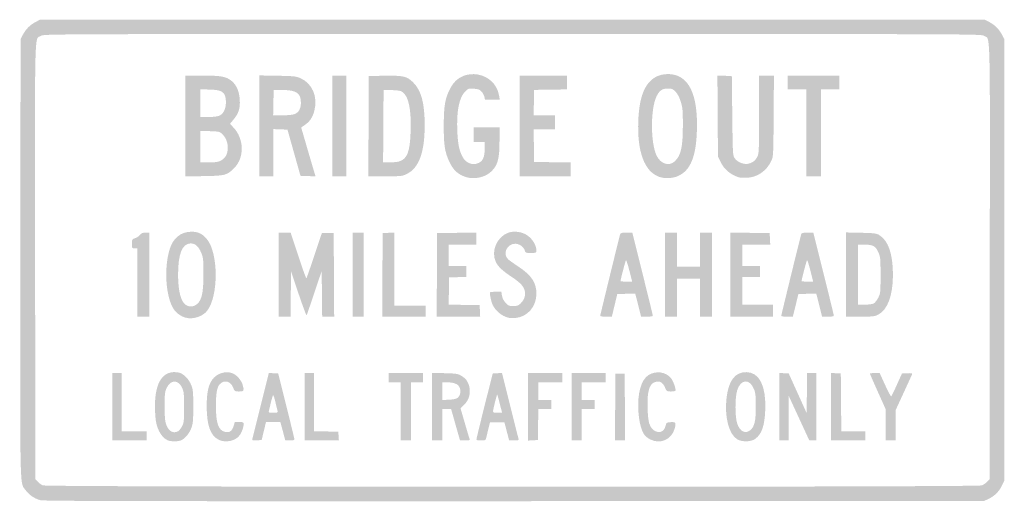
# Model space of a CAD drawing. Header units: inches. Extents: x -30 to 30, y -14.7 to 14.7.
import ezdxf

# ---------------------------------------------------------------- set-up
doc = ezdxf.new("R2010")
doc.units = ezdxf.units.IN
doc.header["$MEASUREMENT"] = 0

msp = doc.modelspace()

# ---------------------------------------------------------------- hatches: boundary and pattern name
h = msp.add_hatch(color=7)
edge = h.paths.add_edge_path()
edge.add_spline(control_points=[(-28.773, -14.612), (-29.124, -14.517), (-29.456, -14.29), (-29.664, -14.003), (-30.025, -13.505), (-30.002, -14.51), (-29.986, 0.143)], knot_values=[0, 0, 0, 0, 1, 1, 1, 2, 2, 2, 2], degree=3, periodic=0)
edge.add_line((-29.986, 0.143), (-29.972, 13.48))
edge.add_line((-29.972, 13.48), (-29.839, 13.734))
edge.add_spline(control_points=[(-29.839, 13.734), (-29.658, 14.079), (-29.407, 14.334), (-29.071, 14.513)], knot_values=[0, 0, 0, 0, 1, 1, 1, 1], degree=3, periodic=0)
edge.add_line((-29.071, 14.513), (-28.79, 14.662))
edge.add_line((-28.79, 14.662), (0, 14.662))
edge.add_line((0, 14.662), (28.79, 14.662))
edge.add_line((28.79, 14.662), (29.071, 14.513))
edge.add_spline(control_points=[(29.071, 14.513), (29.407, 14.334), (29.658, 14.079), (29.839, 13.734)], knot_values=[0, 0, 0, 0, 1, 1, 1, 1], degree=3, periodic=0)
edge.add_line((29.839, 13.734), (29.972, 13.48))
edge.add_line((29.972, 13.48), (29.972, 0.028))
edge.add_line((29.972, 0.028), (29.972, -13.424))
edge.add_line((29.972, -13.424), (29.815, -13.744))
edge.add_spline(control_points=[(29.815, -13.744), (29.637, -14.106), (29.364, -14.371), (28.99, -14.544)], knot_values=[0, 0, 0, 0, 1, 1, 1, 1], degree=3, periodic=0)
edge.add_line((28.99, -14.544), (28.734, -14.662))
edge.add_line((28.734, -14.662), (0.113, -14.673))
edge.add_spline(control_points=[(0.113, -14.673), (-22.837, -14.681), (-28.561, -14.669), (-28.773, -14.612)], knot_values=[0, 0, 0, 0, 1, 1, 1, 1], degree=3, periodic=0)
edge = h.paths.add_edge_path(flags=0)
edge.add_spline(control_points=[(28.609, -13.713), (28.708, -13.67), (28.853, -13.567), (28.931, -13.483)], knot_values=[0, 0, 0, 0, 1, 1, 1, 1], degree=3, periodic=0)
edge.add_line((28.931, -13.483), (29.071, -13.331))
edge.add_line((29.071, -13.331), (29.086, -0.075))
edge.add_spline(control_points=[(29.086, -0.075), (29.102, 14.633), (29.132, 13.431), (28.735, 13.676), (28.552, 13.79), (28.528, 13.79), (0, 13.79), (-28.528, 13.79), (-28.552, 13.79), (-28.735, 13.676), (-29.132, 13.431), (-29.102, 14.633), (-29.086, -0.075)], knot_values=[0, 0, 0, 0, 1, 1, 1, 2, 2, 2, 3, 3, 3, 4, 4, 4, 4], degree=3, periodic=0)
edge.add_line((-29.086, -0.075), (-29.071, -13.331))
edge.add_line((-29.071, -13.331), (-28.931, -13.483))
edge.add_spline(control_points=[(-28.931, -13.483), (-28.853, -13.567), (-28.714, -13.669), (-28.621, -13.71), (-28.365, -13.824), (28.342, -13.826), (28.609, -13.713)], knot_values=[0, 0, 0, 0, 1, 1, 1, 2, 2, 2, 2], degree=3, periodic=0)
h = msp.add_hatch(color=7)
edge = h.paths.add_edge_path()
edge.add_spline(control_points=[(-2.877, 5.087), (-3.366, 5.262), (-3.636, 5.53), (-3.88, 6.084), (-4.13, 6.652), (-4.188, 7.058), (-4.185, 8.218), (-4.182, 9.46), (-4.098, 9.916), (-3.753, 10.549), (-3.048, 11.844), (-1.044, 11.487), (-0.811, 10.025)], knot_values=[0, 0, 0, 0, 1, 1, 1, 2, 2, 2, 3, 3, 3, 4, 4, 4, 4], degree=3, periodic=0)
edge.add_line((-0.811, 10.025), (-0.774, 9.794))
edge.add_line((-0.774, 9.794), (-1.224, 9.794))
edge.add_line((-1.224, 9.794), (-1.674, 9.794))
edge.add_line((-1.674, 9.794), (-1.707, 9.956))
edge.add_spline(control_points=[(-1.707, 9.956), (-1.725, 10.046), (-1.8, 10.189), (-1.874, 10.276), (-1.988, 10.407), (-2.064, 10.436), (-2.347, 10.457), (-2.673, 10.48), (-2.693, 10.474), (-2.884, 10.283), (-3.25, 9.917), (-3.415, 9.076), (-3.359, 7.852), (-3.323, 7.086), (-3.248, 6.711), (-3.051, 6.327), (-2.849, 5.931), (-2.452, 5.768), (-2.076, 5.926), (-1.803, 6.04), (-1.689, 6.299), (-1.689, 6.805)], knot_values=[0, 0, 0, 0, 1, 1, 1, 2, 2, 2, 3, 3, 3, 4, 4, 4, 5, 5, 5, 6, 6, 6, 7, 7, 7, 7], degree=3, periodic=0)
edge.add_line((-1.689, 6.805), (-1.689, 7.205))
edge.add_line((-1.689, 7.205), (-2.026, 7.205))
edge.add_line((-2.026, 7.205), (-2.364, 7.205))
edge.add_line((-2.364, 7.205), (-2.364, 7.655))
edge.add_line((-2.364, 7.655), (-2.364, 8.105))
edge.add_line((-2.364, 8.105), (-1.576, 8.105))
edge.add_line((-1.576, 8.105), (-0.788, 8.105))
edge.add_line((-0.788, 8.105), (-0.788, 7.267))
edge.add_spline(control_points=[(-0.788, 7.267), (-0.788, 6.21), (-0.888, 5.824), (-1.261, 5.44), (-1.64, 5.051), (-2.345, 4.897), (-2.877, 5.087)], knot_values=[0, 0, 0, 0, 1, 1, 1, 2, 2, 2, 2], degree=3, periodic=0)
h = msp.add_hatch(color=7)
edge = h.paths.add_edge_path()
edge.add_spline(control_points=[(8.943, 5.087), (8.041, 5.409), (7.592, 6.619), (7.669, 8.519), (7.728, 9.972), (8.064, 10.806), (8.738, 11.176), (9.135, 11.394), (9.737, 11.407), (10.146, 11.208), (10.928, 10.827), (11.295, 9.73), (11.241, 7.936), (11.192, 6.32), (10.855, 5.492), (10.104, 5.142), (9.781, 4.992), (9.276, 4.968), (8.943, 5.087)], knot_values=[0, 0, 0, 0, 1, 1, 1, 2, 2, 2, 3, 3, 3, 4, 4, 4, 5, 5, 5, 6, 6, 6, 6], degree=3, periodic=0)
edge = h.paths.add_edge_path(flags=0)
edge.add_spline(control_points=[(9.889, 6.032), (10.268, 6.386), (10.385, 6.899), (10.385, 8.218), (10.385, 9.142), (10.37, 9.304), (10.257, 9.664), (10.174, 9.929), (10.065, 10.137), (9.941, 10.269), (9.774, 10.446), (9.72, 10.469), (9.471, 10.469), (9.128, 10.469), (8.953, 10.348), (8.781, 9.991), (8.404, 9.213), (8.41, 7.138), (8.791, 6.37), (9.039, 5.869), (9.547, 5.713), (9.889, 6.032)], knot_values=[0, 0, 0, 0, 1, 1, 1, 2, 2, 2, 3, 3, 3, 4, 4, 4, 5, 5, 5, 6, 6, 6, 7, 7, 7, 7], degree=3, periodic=0)
h = msp.add_hatch(color=7)
edge = h.paths.add_edge_path()
edge.add_line((-19.925, 8.185), (-19.925, 11.257))
edge.add_line((-19.925, 11.257), (-18.894, 11.257))
edge.add_spline(control_points=[(-18.894, 11.257), (-17.743, 11.257), (-17.44, 11.201), (-17.11, 10.928), (-16.809, 10.679), (-16.645, 10.299), (-16.615, 9.781), (-16.585, 9.254), (-16.676, 8.966), (-16.998, 8.577)], knot_values=[0, 0, 0, 0, 1, 1, 1, 2, 2, 2, 3, 3, 3, 3], degree=3, periodic=0)
edge.add_line((-16.998, 8.577), (-17.214, 8.315))
edge.add_line((-17.214, 8.315), (-17.016, 8.112))
edge.add_spline(control_points=[(-17.016, 8.112), (-16.35, 7.428), (-16.316, 6.28), (-16.942, 5.635), (-17.379, 5.185), (-17.497, 5.152), (-18.785, 5.132)], knot_values=[0, 0, 0, 0, 1, 1, 1, 2, 2, 2, 2], degree=3, periodic=0)
edge.add_line((-18.785, 5.132), (-19.925, 5.114))
edge.add_line((-19.925, 5.114), (-19.925, 8.185))
edge = h.paths.add_edge_path(flags=0)
edge.add_spline(control_points=[(-17.79, 6.065), (-17.519, 6.203), (-17.381, 6.418), (-17.349, 6.751), (-17.315, 7.105), (-17.439, 7.458), (-17.678, 7.687), (-17.842, 7.844), (-17.876, 7.853), (-18.437, 7.871)], knot_values=[0, 0, 0, 0, 1, 1, 1, 2, 2, 2, 3, 3, 3, 3], degree=3, periodic=0)
edge.add_line((-18.437, 7.871), (-19.024, 7.89))
edge.add_line((-19.024, 7.89), (-19.024, 6.928))
edge.add_line((-19.024, 6.928), (-19.024, 5.966))
edge.add_line((-19.024, 5.966), (-18.504, 5.966))
edge.add_spline(control_points=[(-18.504, 5.966), (-18.119, 5.966), (-17.933, 5.992), (-17.79, 6.065)], knot_values=[0, 0, 0, 0, 1, 1, 1, 1], degree=3, periodic=0)
edge = h.paths.add_edge_path(flags=0)
edge.add_spline(control_points=[(-17.899, 8.798), (-17.604, 8.898), (-17.435, 9.258), (-17.462, 9.724), (-17.494, 10.28), (-17.704, 10.405), (-18.616, 10.41)], knot_values=[0, 0, 0, 0, 1, 1, 1, 2, 2, 2, 2], degree=3, periodic=0)
edge.add_line((-18.616, 10.41), (-19.024, 10.413))
edge.add_line((-19.024, 10.413), (-19.024, 9.568))
edge.add_line((-19.024, 9.568), (-19.024, 8.724))
edge.add_line((-19.024, 8.724), (-18.56, 8.727))
edge.add_spline(control_points=[(-18.56, 8.727), (-18.305, 8.729), (-18.007, 8.761), (-17.899, 8.798)], knot_values=[0, 0, 0, 0, 1, 1, 1, 1], degree=3, periodic=0)
h = msp.add_hatch(color=7)
edge = h.paths.add_edge_path()
edge.add_line((-15.422, 8.195), (-15.422, 11.267))
edge.add_line((-15.422, 11.267), (-14.311, 11.247))
edge.add_spline(control_points=[(-14.311, 11.247), (-13.299, 11.228), (-13.173, 11.214), (-12.911, 11.097), (-12.195, 10.777), (-11.851, 9.968), (-12.068, 9.119), (-12.173, 8.71), (-12.352, 8.446), (-12.661, 8.241)], knot_values=[0, 0, 0, 0, 1, 1, 1, 2, 2, 2, 3, 3, 3, 3], degree=3, periodic=0)
edge.add_line((-12.661, 8.241), (-12.874, 8.1))
edge.add_line((-12.874, 8.1), (-12.544, 6.966))
edge.add_spline(control_points=[(-12.544, 6.966), (-12.362, 6.342), (-12.164, 5.671), (-12.106, 5.475)], knot_values=[0, 0, 0, 0, 1, 1, 1, 1], degree=3, periodic=0)
edge.add_line((-12.106, 5.475), (-11.998, 5.118))
edge.add_line((-11.998, 5.118), (-12.457, 5.134))
edge.add_line((-12.457, 5.134), (-12.916, 5.15))
edge.add_line((-12.916, 5.15), (-13.312, 6.557))
edge.add_line((-13.312, 6.557), (-13.708, 7.964))
edge.add_line((-13.708, 7.964), (-14.143, 7.981))
edge.add_line((-14.143, 7.981), (-14.578, 7.997))
edge.add_line((-14.578, 7.997), (-14.578, 6.56))
edge.add_line((-14.578, 6.56), (-14.578, 5.122))
edge.add_line((-14.578, 5.122), (-15, 5.122))
edge.add_line((-15, 5.122), (-15.422, 5.122))
edge.add_line((-15.422, 5.122), (-15.422, 8.195))
edge = h.paths.add_edge_path(flags=0)
edge.add_spline(control_points=[(-13.257, 8.917), (-13.02, 9.016), (-12.889, 9.257), (-12.889, 9.597), (-12.889, 10.185), (-13.15, 10.37), (-13.986, 10.379)], knot_values=[0, 0, 0, 0, 1, 1, 1, 2, 2, 2, 2], degree=3, periodic=0)
edge.add_line((-13.986, 10.379), (-14.55, 10.385))
edge.add_line((-14.55, 10.385), (-14.565, 9.611))
edge.add_line((-14.565, 9.611), (-14.581, 8.837))
edge.add_line((-14.581, 8.837), (-14.015, 8.837))
edge.add_spline(control_points=[(-14.015, 8.837), (-13.653, 8.837), (-13.38, 8.866), (-13.257, 8.917)], knot_values=[0, 0, 0, 0, 1, 1, 1, 1], degree=3, periodic=0)
for points in [[(-10.976, 8.189), (-10.976, 11.257), (-10.553, 11.257), (-10.131, 11.257), (-10.131, 8.189), (-10.131, 5.122), (-10.553, 5.122), (-10.976, 5.122), (-10.976, 8.189)], [(0.45, 8.189), (0.45, 11.257), (1.886, 11.257), (3.321, 11.257), (3.321, 10.836), (3.321, 10.415), (2.322, 10.4), (1.323, 10.385), (1.307, 9.611), (1.291, 8.837), (1.94, 8.837), (2.589, 8.837), (2.589, 8.415), (2.589, 7.992), (1.941, 7.992), (1.292, 7.992), (1.307, 6.993), (1.323, 5.994), (2.434, 5.979), (3.546, 5.964), (3.546, 5.543), (3.546, 5.122), (1.998, 5.122), (0.45, 5.122), (0.45, 8.189)], [(17.899, 7.767), (17.899, 10.413), (17.336, 10.413), (16.773, 10.413), (16.773, 10.835), (16.773, 11.257), (18.349, 11.257), (19.925, 11.257), (19.925, 10.835), (19.925, 10.413), (19.362, 10.413), (18.799, 10.413), (18.799, 7.767), (18.799, 5.122), (18.349, 5.122), (17.899, 5.122), (17.899, 7.767)], [(-9.737, -0.872), (-9.737, 1.689), (-9.4, 1.689), (-9.062, 1.689), (-9.062, -0.872), (-9.062, -3.433), (-9.4, -3.433), (-9.737, -3.433), (-9.737, -0.872)], [(-7.923, -0.886), (-7.908, 1.66), (-7.556, 1.677), (-7.205, 1.694), (-7.205, -0.532), (-7.205, -2.758), (-6.248, -2.758), (-5.291, -2.758), (-5.291, -3.096), (-5.291, -3.433), (-6.614, -3.433), (-7.937, -3.433), (-7.923, -0.886)], [(-4.602, -0.886), (-4.587, 1.66), (-3.391, 1.676), (-2.195, 1.691), (-2.195, 1.324), (-2.195, 0.957), (-3.039, 0.957), (-3.884, 0.957), (-3.884, 0.31), (-3.884, -0.338), (-3.349, -0.338), (-2.814, -0.338), (-2.814, -0.673), (-2.814, -1.009), (-3.335, -1.025), (-3.856, -1.041), (-3.871, -1.87), (-3.887, -2.699), (-2.942, -2.714), (-1.998, -2.73), (-1.981, -3.082), (-1.965, -3.433), (-3.291, -3.433), (-4.617, -3.433), (-4.602, -0.886)], [(9.287, -0.872), (9.287, 1.689), (9.653, 1.689), (10.019, 1.689), (10.019, 0.647), (10.019, -0.394), (10.722, -0.394), (11.426, -0.394), (11.426, 0.647), (11.426, 1.689), (11.792, 1.689), (12.158, 1.689), (12.158, -0.872), (12.158, -3.433), (11.792, -3.433), (11.426, -3.433), (11.426, -2.28), (11.426, -1.126), (10.722, -1.126), (10.019, -1.126), (10.019, -2.28), (10.019, -3.433), (9.653, -3.433), (9.287, -3.433), (9.287, -0.872)], [(13.283, -0.871), (13.283, 1.691), (14.479, 1.676), (15.675, 1.66), (15.692, 1.309), (15.709, 0.957), (14.862, 0.957), (14.015, 0.957), (14.015, 0.31), (14.015, -0.338), (14.55, -0.338), (15.084, -0.338), (15.084, -0.675), (15.084, -1.013), (14.55, -1.013), (14.015, -1.013), (14.015, -1.857), (14.015, -2.702), (14.944, -2.702), (15.872, -2.702), (15.872, -3.068), (15.872, -3.433), (14.578, -3.433), (13.283, -3.433), (13.283, -0.871)], [(-24.371, -8.921), (-24.371, -6.867), (-24.09, -6.867), (-23.809, -6.867), (-23.809, -8.64), (-23.809, -10.413), (-23.049, -10.413), (-22.289, -10.413), (-22.289, -10.694), (-22.289, -10.976), (-23.33, -10.976), (-24.371, -10.976), (-24.371, -8.921)], [(-12.664, -8.921), (-12.664, -6.867), (-12.383, -6.867), (-12.101, -6.867), (-12.101, -8.638), (-12.101, -10.409), (-11.356, -10.425), (-10.61, -10.441), (-10.593, -10.708), (-10.575, -10.976), (-11.62, -10.976), (-12.664, -10.976), (-12.664, -8.921)], [(-6.811, -9.203), (-6.811, -7.43), (-7.176, -7.43), (-7.542, -7.43), (-7.542, -7.148), (-7.542, -6.867), (-6.501, -6.867), (-5.46, -6.867), (-5.46, -7.148), (-5.46, -7.43), (-5.826, -7.43), (-6.191, -7.43), (-6.191, -9.203), (-6.191, -10.976), (-6.501, -10.976), (-6.811, -10.976), (-6.811, -9.203)], [(0.957, -8.924), (0.957, -6.867), (1.998, -6.867), (3.039, -6.867), (3.039, -7.148), (3.039, -7.43), (2.308, -7.43), (1.576, -7.43), (1.576, -7.964), (1.576, -8.499), (1.97, -8.499), (2.364, -8.499), (2.364, -8.78), (2.364, -9.062), (1.971, -9.062), (1.579, -9.062), (1.563, -10.005), (1.548, -10.947), (1.252, -10.964), (0.957, -10.981), (0.957, -8.924)], [(3.602, -8.921), (3.602, -6.867), (4.644, -6.867), (5.685, -6.867), (5.685, -7.148), (5.685, -7.43), (4.953, -7.43), (4.221, -7.43), (4.221, -7.964), (4.221, -8.499), (4.615, -8.499), (5.009, -8.499), (5.009, -8.78), (5.009, -9.062), (4.615, -9.062), (4.221, -9.062), (4.221, -10.019), (4.221, -10.976), (3.912, -10.976), (3.602, -10.976), (3.602, -8.921)], [(6.261, -8.935), (6.276, -6.895), (6.557, -6.895), (6.839, -6.895), (6.853, -8.935), (6.868, -10.976), (6.557, -10.976), (6.246, -10.976), (6.261, -8.935)], [(16.266, -8.918), (16.266, -6.861), (16.551, -6.878), (16.836, -6.895), (17.381, -8.099), (17.927, -9.303), (17.942, -8.085), (17.957, -6.867), (18.237, -6.867), (18.518, -6.867), (18.518, -8.921), (18.518, -10.976), (18.305, -10.976), (18.091, -10.976), (17.461, -9.611), (16.831, -8.246), (16.83, -9.611), (16.829, -10.976), (16.548, -10.976), (16.266, -10.976), (16.266, -8.918)], [(19.418, -8.918), (19.418, -6.861), (19.714, -6.878), (20.009, -6.895), (20.024, -8.654), (20.039, -10.413), (20.77, -10.413), (21.501, -10.413), (21.501, -10.694), (21.501, -10.976), (20.46, -10.976), (19.418, -10.976), (19.418, -8.918)]]:
    msp.add_hatch(color=7).paths.add_polyline_path(points)
h = msp.add_hatch(color=7)
edge = h.paths.add_edge_path()
edge.add_line((-8.767, 8.175), (-8.752, 11.229))
edge.add_line((-8.752, 11.229), (-7.852, 11.247))
edge.add_spline(control_points=[(-7.852, 11.247), (-6.65, 11.27), (-6.429, 11.22), (-6.049, 10.841), (-5.55, 10.341), (-5.347, 9.585), (-5.347, 8.218), (-5.347, 6.584), (-5.695, 5.633), (-6.426, 5.269), (-6.711, 5.127), (-6.753, 5.122), (-7.751, 5.122)], knot_values=[0, 0, 0, 0, 1, 1, 1, 2, 2, 2, 3, 3, 3, 4, 4, 4, 4], degree=3, periodic=0)
edge.add_line((-7.751, 5.122), (-8.781, 5.122))
edge.add_line((-8.781, 5.122), (-8.767, 8.175))
edge = h.paths.add_edge_path(flags=0)
edge.add_spline(control_points=[(-6.92, 6.022), (-6.419, 6.162), (-6.244, 6.602), (-6.205, 7.828), (-6.161, 9.205), (-6.319, 9.98), (-6.7, 10.256), (-6.809, 10.336), (-6.96, 10.363), (-7.347, 10.372)], knot_values=[0, 0, 0, 0, 1, 1, 1, 2, 2, 2, 3, 3, 3, 3], degree=3, periodic=0)
edge.add_line((-7.347, 10.372), (-7.852, 10.385))
edge.add_line((-7.852, 10.385), (-7.867, 8.175))
edge.add_line((-7.867, 8.175), (-7.881, 5.966))
edge.add_line((-7.881, 5.966), (-7.501, 5.967))
edge.add_spline(control_points=[(-7.501, 5.967), (-7.291, 5.967), (-7.03, 5.992), (-6.92, 6.022)], knot_values=[0, 0, 0, 0, 1, 1, 1, 1], degree=3, periodic=0)
h = msp.add_hatch(color=7)
edge = h.paths.add_edge_path()
edge.add_spline(control_points=[(13.79, 5.059), (13.262, 5.232), (12.889, 5.554), (12.669, 6.022)], knot_values=[0, 0, 0, 0, 1, 1, 1, 1], degree=3, periodic=0)
edge.add_line((12.669, 6.022), (12.523, 6.332))
edge.add_line((12.523, 6.332), (12.507, 8.797))
edge.add_line((12.507, 8.797), (12.491, 11.262))
edge.add_line((12.491, 11.262), (12.929, 11.245))
edge.add_line((12.929, 11.245), (13.368, 11.229))
edge.add_line((13.368, 11.229), (13.396, 8.809))
edge.add_spline(control_points=[(13.396, 8.809), (13.424, 6.415), (13.425, 6.386), (13.55, 6.212), (13.71, 5.987), (14.082, 5.833), (14.344, 5.882), (14.619, 5.933), (14.793, 6.063), (14.919, 6.31), (15.022, 6.512), (15.028, 6.659), (15.028, 8.891)], knot_values=[0, 0, 0, 0, 1, 1, 1, 2, 2, 2, 3, 3, 3, 4, 4, 4, 4], degree=3, periodic=0)
edge.add_line((15.028, 8.891), (15.028, 11.257))
edge.add_line((15.028, 11.257), (15.481, 11.257))
edge.add_line((15.481, 11.257), (15.934, 11.257))
edge.add_line((15.934, 11.257), (15.917, 8.795))
edge.add_spline(control_points=[(15.917, 8.795), (15.901, 6.417), (15.896, 6.323), (15.78, 6.072), (15.496, 5.456), (14.935, 5.063), (14.296, 5.031), (14.095, 5.021), (13.867, 5.033), (13.79, 5.059)], knot_values=[0, 0, 0, 0, 1, 1, 1, 2, 2, 2, 3, 3, 3, 3], degree=3, periodic=0)
h = msp.add_hatch(color=7)
edge = h.paths.add_edge_path()
edge.add_line((-22.852, -1.351), (-22.852, 0.732))
edge.add_line((-22.852, 0.732), (-23.021, 0.732))
edge.add_spline(control_points=[(-23.021, 0.732), (-23.185, 0.732), (-23.189, 0.738), (-23.189, 1.009), (-23.189, 1.275), (-23.182, 1.288), (-22.993, 1.351), (-22.886, 1.386), (-22.749, 1.477), (-22.69, 1.552), (-22.607, 1.657), (-22.529, 1.689), (-22.351, 1.689)], knot_values=[0, 0, 0, 0, 1, 1, 1, 2, 2, 2, 3, 3, 3, 4, 4, 4, 4], degree=3, periodic=0)
edge.add_line((-22.351, 1.689), (-22.12, 1.689))
edge.add_line((-22.12, 1.689), (-22.12, -0.872))
edge.add_line((-22.12, -0.872), (-22.12, -3.433))
edge.add_line((-22.12, -3.433), (-22.486, -3.433))
edge.add_line((-22.486, -3.433), (-22.852, -3.433))
edge.add_line((-22.852, -3.433), (-22.852, -1.351))
h = msp.add_hatch(color=7)
edge = h.paths.add_edge_path()
edge.add_spline(control_points=[(-19.905, -3.495), (-20.18, -3.425), (-20.482, -3.214), (-20.631, -2.99), (-21.125, -2.243), (-21.247, -0.489), (-20.886, 0.678), (-20.673, 1.364), (-20.207, 1.741), (-19.568, 1.744), (-19.158, 1.745), (-18.917, 1.635), (-18.637, 1.317), (-17.915, 0.497), (-17.891, -2.141), (-18.598, -3.067), (-18.869, -3.422), (-19.449, -3.612), (-19.905, -3.495)], knot_values=[0, 0, 0, 0, 1, 1, 1, 2, 2, 2, 3, 3, 3, 4, 4, 4, 5, 5, 5, 6, 6, 6, 6], degree=3, periodic=0)
edge = h.paths.add_edge_path(flags=0)
edge.add_spline(control_points=[(-19.347, -2.75), (-18.95, -2.537), (-18.827, -2.088), (-18.828, -0.844), (-18.829, 0.077), (-18.838, 0.162), (-18.969, 0.473), (-19.133, 0.864), (-19.336, 1.038), (-19.619, 1.03), (-20.127, 1.015), (-20.376, 0.38), (-20.374, -0.897), (-20.373, -1.914), (-20.184, -2.587), (-19.856, -2.745), (-19.686, -2.827), (-19.494, -2.829), (-19.347, -2.75)], knot_values=[0, 0, 0, 0, 1, 1, 1, 2, 2, 2, 3, 3, 3, 4, 4, 4, 5, 5, 5, 6, 6, 6, 6], degree=3, periodic=0)
h = msp.add_hatch(color=7)
edge = h.paths.add_edge_path()
edge.add_line((-14.24, -0.872), (-14.24, 1.689))
edge.add_line((-14.24, 1.689), (-13.877, 1.689))
edge.add_line((-13.877, 1.689), (-13.514, 1.689))
edge.add_line((-13.514, 1.689), (-13.051, 0.281))
edge.add_spline(control_points=[(-13.051, 0.281), (-12.797, -0.493), (-12.574, -1.111), (-12.556, -1.094), (-12.538, -1.076), (-12.319, -0.449), (-12.068, 0.299)], knot_values=[0, 0, 0, 0, 1, 1, 1, 2, 2, 2, 2], degree=3, periodic=0)
edge.add_line((-12.068, 0.299), (-11.613, 1.66))
edge.add_line((-11.613, 1.66), (-11.252, 1.66))
edge.add_line((-11.252, 1.66), (-10.891, 1.66))
edge.add_line((-10.891, 1.66), (-10.877, -0.886))
edge.add_line((-10.877, -0.886), (-10.862, -3.433))
edge.add_line((-10.862, -3.433), (-11.227, -3.433))
edge.add_line((-11.227, -3.433), (-11.593, -3.433))
edge.add_line((-11.593, -3.433), (-11.608, -2.04))
edge.add_line((-11.608, -2.04), (-11.623, -0.647))
edge.add_line((-11.623, -0.647), (-12.067, -1.97))
edge.add_spline(control_points=[(-12.067, -1.97), (-12.311, -2.697), (-12.524, -3.317), (-12.541, -3.346), (-12.558, -3.376), (-12.781, -2.78), (-13.036, -2.023)], knot_values=[0, 0, 0, 0, 1, 1, 1, 2, 2, 2, 2], degree=3, periodic=0)
edge.add_line((-13.036, -2.023), (-13.5, -0.647))
edge.add_line((-13.5, -0.647), (-13.504, -2.04))
edge.add_line((-13.504, -2.04), (-13.508, -3.433))
edge.add_line((-13.508, -3.433), (-13.874, -3.433))
edge.add_line((-13.874, -3.433), (-14.24, -3.433))
edge.add_line((-14.24, -3.433), (-14.24, -0.872))
h = msp.add_hatch(color=7)
edge = h.paths.add_edge_path()
edge.add_spline(control_points=[(-0.253, -3.496), (-0.641, -3.396), (-1.017, -3.09), (-1.199, -2.728), (-1.294, -2.538), (-1.408, -1.99), (-1.362, -1.943), (-1.345, -1.927), (-1.185, -1.914), (-1.004, -1.914)], knot_values=[0, 0, 0, 0, 1, 1, 1, 2, 2, 2, 3, 3, 3, 3], degree=3, periodic=0)
edge.add_line((-1.004, -1.914), (-0.677, -1.914))
edge.add_line((-0.677, -1.914), (-0.639, -2.149))
edge.add_spline(control_points=[(-0.639, -2.149), (-0.615, -2.301), (-0.536, -2.457), (-0.418, -2.586), (-0.254, -2.764), (-0.203, -2.786), (0.048, -2.786), (0.283, -2.786), (0.359, -2.759), (0.502, -2.622), (0.846, -2.292), (0.864, -1.843), (0.546, -1.48), (0.447, -1.367), (0.176, -1.151), (-0.056, -1), (-0.599, -0.647), (-0.892, -0.369), (-1.02, -0.086), (-1.309, 0.55), (-0.963, 1.39), (-0.297, 1.669), (-0.002, 1.793), (0.445, 1.765), (0.771, 1.602), (1.153, 1.411), (1.463, 0.957), (1.463, 0.587), (1.463, 0.457), (1.446, 0.45), (1.127, 0.45), (0.815, 0.45), (0.788, 0.46), (0.755, 0.591), (0.7, 0.811), (0.421, 1.013), (0.172, 1.013), (-0.349, 1.013), (-0.622, 0.381), (-0.246, 0.048), (-0.188, -0.003), (0.092, -0.2), (0.376, -0.389), (1.165, -0.915), (1.461, -1.361), (1.461, -2.026), (1.461, -2.814), (0.929, -3.437), (0.191, -3.512), (0.04, -3.527), (-0.16, -3.52), (-0.253, -3.496)], knot_values=[0, 0, 0, 0, 1, 1, 1, 2, 2, 2, 3, 3, 3, 4, 4, 4, 5, 5, 5, 6, 6, 6, 7, 7, 7, 8, 8, 8, 9, 9, 9, 10, 10, 10, 11, 11, 11, 12, 12, 12, 13, 13, 13, 14, 14, 14, 15, 15, 15, 16, 16, 16, 17, 17, 17, 17], degree=3, periodic=0)
h = msp.add_hatch(color=7)
edge = h.paths.add_edge_path()
edge.add_spline(control_points=[(5.347, -3.385), (5.347, -3.339), (6.503, 1.392), (6.563, 1.59), (6.587, 1.67), (6.659, 1.689), (6.948, 1.689)], knot_values=[0, 0, 0, 0, 1, 1, 1, 2, 2, 2, 2], degree=3, periodic=0)
edge.add_line((6.948, 1.689), (7.303, 1.689))
edge.add_line((7.303, 1.689), (7.929, -0.816))
edge.add_spline(control_points=[(7.929, -0.816), (8.274, -2.193), (8.555, -3.345), (8.555, -3.377), (8.555, -3.409), (8.4, -3.433), (8.196, -3.433)], knot_values=[0, 0, 0, 0, 1, 1, 1, 2, 2, 2, 2], degree=3, periodic=0)
edge.add_line((8.196, -3.433), (7.837, -3.433))
edge.add_line((7.837, -3.433), (7.715, -2.941))
edge.add_spline(control_points=[(7.715, -2.941), (7.648, -2.67), (7.568, -2.353), (7.537, -2.235)], knot_values=[0, 0, 0, 0, 1, 1, 1, 1], degree=3, periodic=0)
edge.add_line((7.537, -2.235), (7.481, -2.022))
edge.add_line((7.481, -2.022), (6.934, -2.038))
edge.add_line((6.934, -2.038), (6.388, -2.054))
edge.add_line((6.388, -2.054), (6.223, -2.744))
edge.add_line((6.223, -2.744), (6.057, -3.433))
edge.add_line((6.057, -3.433), (5.702, -3.433))
edge.add_spline(control_points=[(5.702, -3.433), (5.507, -3.433), (5.347, -3.412), (5.347, -3.385)], knot_values=[0, 0, 0, 0, 1, 1, 1, 1], degree=3, periodic=0)
edge = h.paths.add_edge_path(flags=0)
edge.add_spline(control_points=[(7.124, -0.621), (7.03, -0.251), (6.937, 0.034), (6.918, 0.012), (6.887, -0.023), (6.585, -1.183), (6.585, -1.265), (6.585, -1.281), (6.745, -1.295), (6.94, -1.295)], knot_values=[0, 0, 0, 0, 1, 1, 1, 2, 2, 2, 3, 3, 3, 3], degree=3, periodic=0)
edge.add_line((6.94, -1.295), (7.294, -1.295))
edge.add_line((7.294, -1.295), (7.124, -0.621))
h = msp.add_hatch(color=7)
edge = h.paths.add_edge_path()
edge.add_spline(control_points=[(16.379, -3.385), (16.379, -3.339), (17.535, 1.392), (17.595, 1.59), (17.619, 1.67), (17.691, 1.689), (17.98, 1.689)], knot_values=[0, 0, 0, 0, 1, 1, 1, 2, 2, 2, 2], degree=3, periodic=0)
edge.add_line((17.98, 1.689), (18.335, 1.689))
edge.add_line((18.335, 1.689), (18.961, -0.816))
edge.add_spline(control_points=[(18.961, -0.816), (19.305, -2.193), (19.587, -3.345), (19.587, -3.377), (19.587, -3.409), (19.432, -3.433), (19.228, -3.433)], knot_values=[0, 0, 0, 0, 1, 1, 1, 2, 2, 2, 2], degree=3, periodic=0)
edge.add_line((19.228, -3.433), (18.869, -3.433))
edge.add_line((18.869, -3.433), (18.747, -2.941))
edge.add_spline(control_points=[(18.747, -2.941), (18.68, -2.67), (18.599, -2.353), (18.569, -2.235)], knot_values=[0, 0, 0, 0, 1, 1, 1, 1], degree=3, periodic=0)
edge.add_line((18.569, -2.235), (18.512, -2.022))
edge.add_line((18.512, -2.022), (17.968, -2.038))
edge.add_line((17.968, -2.038), (17.424, -2.054))
edge.add_line((17.424, -2.054), (17.256, -2.744))
edge.add_line((17.256, -2.744), (17.087, -3.433))
edge.add_line((17.087, -3.433), (16.733, -3.433))
edge.add_spline(control_points=[(16.733, -3.433), (16.538, -3.433), (16.379, -3.412), (16.379, -3.385)], knot_values=[0, 0, 0, 0, 1, 1, 1, 1], degree=3, periodic=0)
edge = h.paths.add_edge_path(flags=0)
edge.add_spline(control_points=[(18.156, -0.621), (18.062, -0.251), (17.969, 0.034), (17.95, 0.012), (17.919, -0.023), (17.617, -1.183), (17.617, -1.265), (17.617, -1.281), (17.777, -1.295), (17.972, -1.295)], knot_values=[0, 0, 0, 0, 1, 1, 1, 2, 2, 2, 3, 3, 3, 3], degree=3, periodic=0)
edge.add_line((17.972, -1.295), (18.326, -1.295))
edge.add_line((18.326, -1.295), (18.156, -0.621))
h = msp.add_hatch(color=7)
edge = h.paths.add_edge_path()
edge.add_line((20.319, -0.867), (20.319, 1.7))
edge.add_line((20.319, 1.7), (21.234, 1.68))
edge.add_spline(control_points=[(21.234, 1.68), (22.025, 1.663), (22.174, 1.645), (22.339, 1.548), (22.902, 1.216), (23.188, 0.389), (23.186, -0.901), (23.184, -2.157), (22.85, -3.036), (22.267, -3.318), (22.058, -3.419), (21.92, -3.433), (21.174, -3.433)], knot_values=[0, 0, 0, 0, 1, 1, 1, 2, 2, 2, 3, 3, 3, 4, 4, 4, 4], degree=3, periodic=0)
edge.add_line((21.174, -3.433), (20.319, -3.433))
edge.add_line((20.319, -3.433), (20.319, -0.867))
edge = h.paths.add_edge_path(flags=0)
edge.add_spline(control_points=[(22.008, -2.631), (22.085, -2.592), (22.212, -2.434), (22.289, -2.28), (22.425, -2.008), (22.43, -1.959), (22.43, -0.901), (22.43, 0.137), (22.422, 0.213), (22.295, 0.495), (22.125, 0.872), (21.968, 0.957), (21.447, 0.957)], knot_values=[0, 0, 0, 0, 1, 1, 1, 2, 2, 2, 3, 3, 3, 4, 4, 4, 4], degree=3, periodic=0)
edge.add_line((21.447, 0.957), (21.051, 0.957))
edge.add_line((21.051, 0.957), (21.051, -0.872))
edge.add_line((21.051, -0.872), (21.051, -2.702))
edge.add_line((21.051, -2.702), (21.459, -2.701))
edge.add_spline(control_points=[(21.459, -2.701), (21.683, -2.7), (21.93, -2.669), (22.008, -2.631)], knot_values=[0, 0, 0, 0, 1, 1, 1, 1], degree=3, periodic=0)
h = msp.add_hatch(color=7)
edge = h.paths.add_edge_path()
edge.add_spline(control_points=[(-20.994, -10.969), (-21.334, -10.833), (-21.617, -10.387), (-21.721, -9.823), (-21.755, -9.641), (-21.782, -9.21), (-21.782, -8.866), (-21.782, -7.392), (-21.267, -6.662), (-20.347, -6.835), (-20.055, -6.89), (-19.729, -7.208), (-19.577, -7.589), (-19.461, -7.878), (-19.449, -8.002), (-19.448, -8.893), (-19.447, -9.71), (-19.464, -9.929), (-19.551, -10.179), (-19.667, -10.511), (-19.913, -10.825), (-20.156, -10.95), (-20.334, -11.043), (-20.784, -11.053), (-20.994, -10.969)], knot_values=[0, 0, 0, 0, 1, 1, 1, 2, 2, 2, 3, 3, 3, 4, 4, 4, 5, 5, 5, 6, 6, 6, 7, 7, 7, 8, 8, 8, 8], degree=3, periodic=0)
edge = h.paths.add_edge_path(flags=0)
edge.add_spline(control_points=[(-20.372, -10.411), (-20.312, -10.379), (-20.206, -10.246), (-20.136, -10.115), (-20.019, -9.897), (-20.009, -9.805), (-20.009, -8.949), (-20.009, -8.122), (-20.022, -7.992), (-20.128, -7.763), (-20.36, -7.262), (-20.817, -7.26), (-21.063, -7.759), (-21.18, -7.998), (-21.191, -8.098), (-21.191, -8.893), (-21.191, -9.604), (-21.172, -9.815), (-21.088, -10.033), (-20.937, -10.425), (-20.665, -10.568), (-20.372, -10.411)], knot_values=[0, 0, 0, 0, 1, 1, 1, 2, 2, 2, 3, 3, 3, 4, 4, 4, 5, 5, 5, 6, 6, 6, 7, 7, 7, 7], degree=3, periodic=0)
h = msp.add_hatch(color=7)
edge = h.paths.add_edge_path()
edge.add_spline(control_points=[(-17.897, -10.933), (-18.404, -10.678), (-18.63, -10.045), (-18.63, -8.88), (-18.63, -8.084), (-18.537, -7.629), (-18.305, -7.289), (-18.027, -6.884), (-17.469, -6.706), (-17.038, -6.887), (-16.797, -6.987), (-16.512, -7.318), (-16.439, -7.583), (-16.333, -7.965), (-16.347, -7.992), (-16.653, -7.992), (-16.924, -7.992), (-16.927, -7.991), (-17.021, -7.745), (-17.17, -7.356), (-17.567, -7.26), (-17.835, -7.548), (-18.004, -7.729), (-18.068, -8.092), (-18.068, -8.88), (-18.068, -9.919), (-17.919, -10.349), (-17.526, -10.448), (-17.257, -10.515), (-17.091, -10.412), (-16.998, -10.117)], knot_values=[0, 0, 0, 0, 1, 1, 1, 2, 2, 2, 3, 3, 3, 4, 4, 4, 5, 5, 5, 6, 6, 6, 7, 7, 7, 8, 8, 8, 9, 9, 9, 10, 10, 10, 10], degree=3, periodic=0)
edge.add_line((-16.998, -10.117), (-16.914, -9.85))
edge.add_line((-16.914, -9.85), (-16.646, -9.85))
edge.add_spline(control_points=[(-16.646, -9.85), (-16.403, -9.85), (-16.379, -9.862), (-16.379, -9.982), (-16.379, -10.163), (-16.486, -10.465), (-16.617, -10.653), (-16.86, -11.002), (-17.488, -11.139), (-17.897, -10.933)], knot_values=[0, 0, 0, 0, 1, 1, 1, 2, 2, 2, 3, 3, 3, 3], degree=3, periodic=0)
h = msp.add_hatch(color=7)
edge = h.paths.add_edge_path()
edge.add_spline(control_points=[(-15.851, -10.88), (-15.834, -10.824), (-15.601, -9.897), (-15.332, -8.82)], knot_values=[0, 0, 0, 0, 1, 1, 1, 1], degree=3, periodic=0)
edge.add_line((-15.332, -8.82), (-14.844, -6.861))
edge.add_line((-14.844, -6.861), (-14.559, -6.878))
edge.add_line((-14.559, -6.878), (-14.275, -6.895))
edge.add_line((-14.275, -6.895), (-13.781, -8.865))
edge.add_spline(control_points=[(-13.781, -8.865), (-13.509, -9.948), (-13.286, -10.867), (-13.285, -10.905), (-13.284, -10.952), (-13.376, -10.976), (-13.563, -10.976)], knot_values=[0, 0, 0, 0, 1, 1, 1, 2, 2, 2, 2], degree=3, periodic=0)
edge.add_line((-13.563, -10.976), (-13.842, -10.976))
edge.add_line((-13.842, -10.976), (-13.904, -10.736))
edge.add_spline(control_points=[(-13.904, -10.736), (-13.938, -10.605), (-14.005, -10.352), (-14.054, -10.174)], knot_values=[0, 0, 0, 0, 1, 1, 1, 1], degree=3, periodic=0)
edge.add_line((-14.054, -10.174), (-14.142, -9.85))
edge.add_line((-14.142, -9.85), (-14.58, -9.85))
edge.add_line((-14.58, -9.85), (-15.017, -9.85))
edge.add_line((-15.017, -9.85), (-15.149, -10.399))
edge.add_line((-15.149, -10.399), (-15.281, -10.947))
edge.add_line((-15.281, -10.947), (-15.582, -10.965))
edge.add_spline(control_points=[(-15.582, -10.965), (-15.849, -10.98), (-15.879, -10.971), (-15.851, -10.88)], knot_values=[0, 0, 0, 0, 1, 1, 1, 1], degree=3, periodic=0)
edge = h.paths.add_edge_path(flags=0)
edge.add_spline(control_points=[(-14.316, -9.16), (-14.335, -9.091), (-14.393, -8.85), (-14.446, -8.626), (-14.499, -8.401), (-14.558, -8.218), (-14.578, -8.218), (-14.597, -8.218), (-14.657, -8.401), (-14.71, -8.626), (-14.763, -8.85), (-14.821, -9.091), (-14.839, -9.16), (-14.871, -9.28), (-14.856, -9.287), (-14.578, -9.287), (-14.3, -9.287), (-14.285, -9.28), (-14.316, -9.16)], knot_values=[0, 0, 0, 0, 1, 1, 1, 2, 2, 2, 3, 3, 3, 4, 4, 4, 5, 5, 5, 6, 6, 6, 6], degree=3, periodic=0)
h = msp.add_hatch(color=7)
edge = h.paths.add_edge_path()
edge.add_line((-4.897, -8.916), (-4.897, -6.856))
edge.add_line((-4.897, -6.856), (-4.123, -6.875))
edge.add_spline(control_points=[(-4.123, -6.875), (-3.432, -6.893), (-3.325, -6.909), (-3.125, -7.027), (-3.002, -7.1), (-2.863, -7.213), (-2.816, -7.278), (-2.476, -7.749), (-2.53, -8.408), (-2.939, -8.798)], knot_values=[0, 0, 0, 0, 1, 1, 1, 2, 2, 2, 3, 3, 3, 3], degree=3, periodic=0)
edge.add_line((-2.939, -8.798), (-3.164, -9.013))
edge.add_line((-3.164, -9.013), (-2.903, -9.91))
edge.add_spline(control_points=[(-2.903, -9.91), (-2.759, -10.404), (-2.627, -10.846), (-2.609, -10.892), (-2.583, -10.96), (-2.636, -10.976), (-2.885, -10.976)], knot_values=[0, 0, 0, 0, 1, 1, 1, 2, 2, 2, 2], degree=3, periodic=0)
edge.add_line((-2.885, -10.976), (-3.194, -10.976))
edge.add_line((-3.194, -10.976), (-3.465, -10.019))
edge.add_line((-3.465, -10.019), (-3.736, -9.062))
edge.add_line((-3.736, -9.062), (-4.007, -9.062))
edge.add_line((-4.007, -9.062), (-4.278, -9.062))
edge.add_line((-4.278, -9.062), (-4.278, -10.019))
edge.add_line((-4.278, -10.019), (-4.278, -10.976))
edge.add_line((-4.278, -10.976), (-4.587, -10.976))
edge.add_line((-4.587, -10.976), (-4.897, -10.976))
edge.add_line((-4.897, -10.976), (-4.897, -8.916))
edge = h.paths.add_edge_path(flags=0)
edge.add_spline(control_points=[(-3.327, -8.364), (-3.164, -8.216), (-3.122, -7.933), (-3.232, -7.721), (-3.334, -7.523), (-3.582, -7.43), (-4.01, -7.43)], knot_values=[0, 0, 0, 0, 1, 1, 1, 2, 2, 2, 2], degree=3, periodic=0)
edge.add_line((-4.01, -7.43), (-4.278, -7.43))
edge.add_line((-4.278, -7.43), (-4.278, -7.971))
edge.add_line((-4.278, -7.971), (-4.278, -8.511))
edge.add_line((-4.278, -8.511), (-3.861, -8.49))
edge.add_spline(control_points=[(-3.861, -8.49), (-3.553, -8.475), (-3.413, -8.441), (-3.327, -8.364)], knot_values=[0, 0, 0, 0, 1, 1, 1, 1], degree=3, periodic=0)
h = msp.add_hatch(color=7)
edge = h.paths.add_edge_path()
edge.add_spline(control_points=[(-2.193, -10.905), (-2.193, -10.867), (-1.97, -9.948), (-1.698, -8.865)], knot_values=[0, 0, 0, 0, 1, 1, 1, 1], degree=3, periodic=0)
edge.add_line((-1.698, -8.865), (-1.204, -6.895))
edge.add_line((-1.204, -6.895), (-0.919, -6.878))
edge.add_line((-0.919, -6.878), (-0.635, -6.861))
edge.add_line((-0.635, -6.861), (-0.146, -8.82))
edge.add_spline(control_points=[(-0.146, -8.82), (0.122, -9.897), (0.355, -10.823), (0.372, -10.877), (0.398, -10.962), (0.361, -10.976), (0.101, -10.976)], knot_values=[0, 0, 0, 0, 1, 1, 1, 2, 2, 2, 2], degree=3, periodic=0)
edge.add_line((0.101, -10.976), (-0.199, -10.976))
edge.add_line((-0.199, -10.976), (-0.343, -10.427))
edge.add_line((-0.343, -10.427), (-0.486, -9.878))
edge.add_line((-0.486, -9.878), (-0.929, -9.878))
edge.add_line((-0.929, -9.878), (-1.372, -9.878))
edge.add_line((-1.372, -9.878), (-1.468, -10.272))
edge.add_spline(control_points=[(-1.468, -10.272), (-1.52, -10.489), (-1.579, -10.736), (-1.599, -10.821), (-1.632, -10.964), (-1.655, -10.976), (-1.915, -10.976), (-2.102, -10.976), (-2.195, -10.952), (-2.193, -10.905)], knot_values=[0, 0, 0, 0, 1, 1, 1, 2, 2, 2, 3, 3, 3, 3], degree=3, periodic=0)
edge = h.paths.add_edge_path(flags=0)
edge.add_spline(control_points=[(-0.77, -8.738), (-0.847, -8.437), (-0.917, -8.182), (-0.926, -8.174), (-0.948, -8.152), (-1.182, -9.091), (-1.182, -9.201), (-1.182, -9.267), (-1.117, -9.287), (-0.907, -9.287)], knot_values=[0, 0, 0, 0, 1, 1, 1, 2, 2, 2, 3, 3, 3, 3], degree=3, periodic=0)
edge.add_line((-0.907, -9.287), (-0.631, -9.287))
edge.add_line((-0.631, -9.287), (-0.77, -8.738))
h = msp.add_hatch(color=7)
edge = h.paths.add_edge_path()
edge.add_spline(control_points=[(8.4, -10.913), (8.268, -10.848), (8.106, -10.719), (8.041, -10.627), (7.846, -10.354), (7.71, -9.813), (7.674, -9.177), (7.613, -8.098), (7.838, -7.29), (8.278, -6.998), (8.72, -6.706), (9.362, -6.79), (9.659, -7.179), (9.812, -7.379), (9.982, -7.859), (9.93, -7.943), (9.913, -7.97), (9.788, -7.992), (9.652, -7.992), (9.413, -7.992), (9.401, -7.984), (9.293, -7.74), (9.16, -7.438), (8.977, -7.333), (8.717, -7.408), (8.463, -7.48), (8.336, -7.685), (8.265, -8.135), (8.196, -8.574), (8.235, -9.588), (8.333, -9.93), (8.515, -10.56), (9.217, -10.661), (9.336, -10.074), (9.373, -9.89), (9.391, -9.877), (9.62, -9.86), (9.954, -9.836), (9.991, -9.891), (9.886, -10.253), (9.692, -10.922), (9.02, -11.22), (8.4, -10.913)], knot_values=[0, 0, 0, 0, 1, 1, 1, 2, 2, 2, 3, 3, 3, 4, 4, 4, 5, 5, 5, 6, 6, 6, 7, 7, 7, 8, 8, 8, 9, 9, 9, 10, 10, 10, 11, 11, 11, 12, 12, 12, 13, 13, 13, 14, 14, 14, 14], degree=3, periodic=0)
h = msp.add_hatch(color=7)
edge = h.paths.add_edge_path()
edge.add_spline(control_points=[(13.705, -10.906), (13.186, -10.605), (12.907, -9.518), (13.05, -8.354), (13.179, -7.307), (13.567, -6.809), (14.252, -6.811), (15.047, -6.814), (15.463, -7.647), (15.405, -9.118), (15.366, -10.092), (15.195, -10.582), (14.788, -10.883), (14.546, -11.063), (13.996, -11.074), (13.705, -10.906)], knot_values=[0, 0, 0, 0, 1, 1, 1, 2, 2, 2, 3, 3, 3, 4, 4, 4, 5, 5, 5, 5], degree=3, periodic=0)
edge = h.paths.add_edge_path(flags=0)
edge.add_spline(control_points=[(14.481, -10.356), (14.746, -10.148), (14.831, -9.799), (14.831, -8.921), (14.831, -8.293), (14.81, -8.079), (14.728, -7.866), (14.467, -7.19), (13.908, -7.222), (13.693, -7.926), (13.556, -8.377), (13.558, -9.538), (13.698, -9.948), (13.861, -10.425), (14.181, -10.592), (14.481, -10.356)], knot_values=[0, 0, 0, 0, 1, 1, 1, 2, 2, 2, 3, 3, 3, 4, 4, 4, 5, 5, 5, 5], degree=3, periodic=0)
h = msp.add_hatch(color=7)
edge = h.paths.add_edge_path()
edge.add_line((22.739, -10.019), (22.739, -9.062))
edge.add_line((22.739, -9.062), (22.261, -7.999))
edge.add_spline(control_points=[(22.261, -7.999), (21.998, -7.414), (21.782, -6.92), (21.782, -6.901), (21.782, -6.882), (21.916, -6.867), (22.08, -6.867)], knot_values=[0, 0, 0, 0, 1, 1, 1, 2, 2, 2, 2], degree=3, periodic=0)
edge.add_line((22.08, -6.867), (22.377, -6.867))
edge.add_line((22.377, -6.867), (22.711, -7.598))
edge.add_spline(control_points=[(22.711, -7.598), (22.894, -8), (23.063, -8.31), (23.085, -8.287), (23.108, -8.264), (23.263, -7.942), (23.43, -7.57)], knot_values=[0, 0, 0, 0, 1, 1, 1, 2, 2, 2, 2], degree=3, periodic=0)
edge.add_line((23.43, -7.57), (23.735, -6.895))
edge.add_line((23.735, -6.895), (24.06, -6.878))
edge.add_spline(control_points=[(24.06, -6.878), (24.311, -6.865), (24.379, -6.878), (24.356, -6.934), (24.339, -6.974), (24.108, -7.481), (23.842, -8.059)], knot_values=[0, 0, 0, 0, 1, 1, 1, 2, 2, 2, 2], degree=3, periodic=0)
edge.add_line((23.842, -8.059), (23.358, -9.11))
edge.add_line((23.358, -9.11), (23.358, -10.043))
edge.add_line((23.358, -10.043), (23.358, -10.976))
edge.add_line((23.358, -10.976), (23.049, -10.976))
edge.add_line((23.049, -10.976), (22.739, -10.976))
edge.add_line((22.739, -10.976), (22.739, -10.019))

doc.saveas('drawing.dxf')
